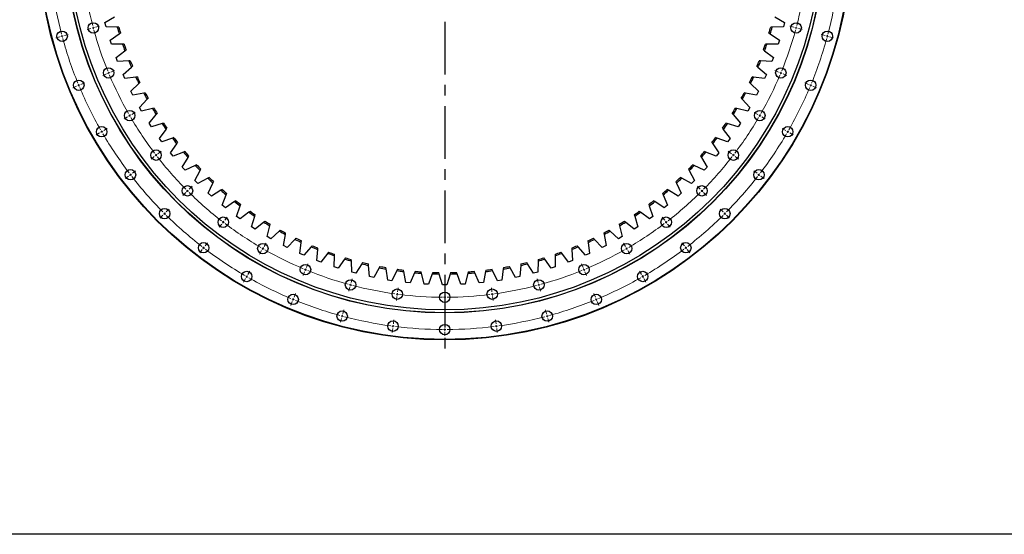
# Model space of a CAD drawing. Header units: millimetres. Extents: x 1218 to 10068, y 7157 to 13793.
# Tile 1 of 11: x 2295 to 4368, y 7157 to 8242. Entities that reach past the tile are written whole.
import ezdxf

# ---------------------------------------------------------------- set-up
doc = ezdxf.new("R2010")
doc.units = ezdxf.units.MM
doc.header["$LTSCALE"] = 50
doc.linetypes.add('CENTER', pattern=[10.16, 6.35, -1.27, 1.27, -1.27])

msp = doc.modelspace()

# ---------------------------------------------------------------- linework, layer by layer
at = {"linetype": 'CENTER', "ltscale": 0.35}
msp.add_line((3189.6, 9304.3), (3189.6, 7540.8), dxfattribs=at)
at = {"color": 7, "linetype": 'Continuous', "lineweight": 25}
for p, q in [((2474.2, 8235.5), (2494.2, 8247.9)), ((2476.5, 8226.8), (2474.2, 8235.5)), ((3885, 8247.9), (3904.9, 8235.5)), ((3904.9, 8235.5), (3902.6, 8226.8)), ((2500, 8226), (2476.5, 8226.8)), ((2485, 8198.3), (2504.2, 8211.8)), ((2503.2, 8225.9), (2500, 8226)), ((2504.2, 8211.8), (2506.8, 8213.6)), ((3872.3, 8213.6), (3874.9, 8211.8)), ((3874.9, 8211.8), (3894.2, 8198.3)), ((3879.1, 8226), (3876, 8225.9)), ((3902.6, 8226.8), (3879.1, 8226)), ((2487.8, 8189.8), (2485, 8198.3)), ((2511.3, 8190.2), (2487.8, 8189.8)), ((2514.4, 8190.2), (2511.3, 8190.2)), ((3867.9, 8190.2), (3864.7, 8190.2)), ((3891.4, 8189.8), (3867.9, 8190.2)), ((3894.2, 8198.3), (3891.4, 8189.8)), ((2497.7, 8161.7), (2516.2, 8176.2)), ((2516.2, 8176.2), (2518.7, 8178.1)), ((3860.5, 8178.1), (3862.9, 8176.2)), ((3862.9, 8176.2), (3881.5, 8161.7)), ((2500.9, 8153.4), (2497.7, 8161.7)), ((2524.4, 8155), (2500.9, 8153.4)), ((2527.5, 8155.2), (2524.4, 8155)), ((3854.8, 8155), (3851.7, 8155.2)), ((3878.3, 8153.4), (3854.8, 8155)), ((3881.5, 8161.7), (3878.3, 8153.4)), ((2512.3, 8125.9), (2530, 8141.3)), ((2530, 8141.3), (2532.4, 8143.4)), ((3846.7, 8143.4), (3849.1, 8141.3)), ((3849.1, 8141.3), (3866.9, 8125.9)), ((2515.9, 8117.7), (2512.3, 8125.9)), ((2539.3, 8120.5), (2515.9, 8117.7)), ((2528.7, 8090.8), (2545.6, 8107.2)), ((2542.4, 8120.9), (2539.3, 8120.5)), ((2545.6, 8107.2), (2547.9, 8109.4)), ((3831.2, 8109.4), (3833.5, 8107.2)), ((3833.5, 8107.2), (3850.4, 8090.8)), ((3839.9, 8120.5), (3836.8, 8120.9)), ((3863.2, 8117.7), (3839.9, 8120.5)), ((3866.9, 8125.9), (3863.2, 8117.7)), ((2532.8, 8082.8), (2528.7, 8090.8)), ((2556, 8086.9), (2532.8, 8082.8)), ((2559.1, 8087.5), (2556, 8086.9)), ((3823.2, 8086.9), (3820.1, 8087.5)), ((3846.3, 8082.8), (3823.2, 8086.9)), ((3850.4, 8090.8), (3846.3, 8082.8)), ((2547, 8056.7), (2563, 8073.9)), ((2563, 8073.9), (2565.2, 8076.2)), ((3814, 8076.2), (3816.1, 8073.9)), ((3816.1, 8073.9), (3832.1, 8056.7)), ((2551.5, 8048.9), (2547, 8056.7)), ((2574.4, 8054.2), (2551.5, 8048.9)), ((2577.5, 8054.9), (2574.4, 8054.2)), ((2582.1, 8041.6), (2584.2, 8044)), ((3795, 8044), (3797, 8041.6)), ((3804.8, 8054.2), (3801.7, 8054.9)), ((3827.7, 8048.9), (3804.8, 8054.2)), ((3832.1, 8056.7), (3827.7, 8048.9)), ((2567, 8023.6), (2582.1, 8041.6)), ((2571.9, 8016.1), (2567, 8023.6)), ((2597.5, 8023.4), (2594.5, 8022.5)), ((3784.6, 8022.5), (3781.6, 8023.4)), ((3797, 8041.6), (3812.1, 8023.6)), ((3812.1, 8023.6), (3807.2, 8016.1)), ((2594.5, 8022.5), (2571.9, 8016.1)), ((2588.8, 7991.5), (2602.9, 8010.3)), ((2602.9, 8010.3), (2604.8, 8012.8)), ((3774.4, 8012.8), (3776.2, 8010.3)), ((3776.2, 8010.3), (3790.4, 7991.5)), ((3807.2, 8016.1), (3784.6, 8022.5)), ((2594, 7984.3), (2588.8, 7991.5)), ((2616.3, 7991.9), (2594, 7984.3)), ((2619.2, 7993), (2616.3, 7991.9)), ((2625.3, 7980.2), (2627, 7982.8)), ((3752.1, 7982.8), (3753.9, 7980.2)), ((3762.9, 7991.9), (3759.9, 7993)), ((3785.1, 7984.3), (3762.9, 7991.9)), ((3790.4, 7991.5), (3785.1, 7984.3)), ((2612.1, 7960.7), (2625.3, 7980.2)), ((2639.6, 7962.5), (2617.8, 7953.7)), ((2642.5, 7963.7), (2639.6, 7962.5)), ((3739.6, 7962.5), (3736.6, 7963.7)), ((3761.4, 7953.7), (3739.6, 7962.5)), ((3753.9, 7980.2), (3767, 7960.7)), ((2617.8, 7953.7), (2612.1, 7960.7)), ((2637.1, 7931.1), (2649.2, 7951.3)), ((2649.2, 7951.3), (2650.8, 7954)), ((3728.3, 7954), (3729.9, 7951.3)), ((3729.9, 7951.3), (3742, 7931.1)), ((3767, 7960.7), (3761.4, 7953.7)), ((2643.1, 7924.4), (2637.1, 7931.1)), ((2664.4, 7934.4), (2643.1, 7924.4)), ((2663.6, 7902.9), (2674.6, 7923.6)), ((2667.3, 7935.7), (2664.4, 7934.4)), ((2674.6, 7923.6), (2676.1, 7926.4)), ((3703.1, 7926.4), (3704.5, 7923.6)), ((3704.5, 7923.6), (3715.6, 7902.9)), ((3714.7, 7934.4), (3711.9, 7935.7)), ((3736.1, 7924.4), (3714.7, 7934.4)), ((3742, 7931.1), (3736.1, 7924.4)), ((2669.9, 7896.5), (2663.6, 7902.9)), ((2690.7, 7907.5), (2669.9, 7896.5)), ((2693.5, 7909), (2690.7, 7907.5)), ((2701.4, 7897.4), (2702.8, 7900.2)), ((3676.4, 7900.2), (3677.7, 7897.4)), ((3688.5, 7907.5), (3685.7, 7909)), ((3709.2, 7896.5), (3688.5, 7907.5)), ((3715.6, 7902.9), (3709.2, 7896.5)), ((2691.5, 7876), (2701.4, 7897.4)), ((2718.3, 7882.1), (2698.2, 7870)), ((2721, 7883.8), (2718.3, 7882.1)), ((3660.8, 7882.1), (3658.1, 7883.8)), ((3681, 7870), (3660.8, 7882.1)), ((3677.7, 7897.4), (3687.7, 7876)), ((2698.2, 7870), (2691.5, 7876)), ((2720.8, 7850.7), (2729.6, 7872.5)), ((2747.2, 7858.2), (2727.7, 7845.1)), ((2729.6, 7872.5), (2730.8, 7875.4)), ((2749.9, 7860), (2747.2, 7858.2)), ((3631.9, 7858.2), (3629.3, 7860)), ((3651.4, 7845.1), (3631.9, 7858.2)), ((3648.4, 7875.4), (3649.6, 7872.5)), ((3649.6, 7872.5), (3658.4, 7850.7)), ((3687.7, 7876), (3681, 7870)), ((2727.7, 7845.1), (2720.8, 7850.7)), ((2751.3, 7827), (2759, 7849.2)), ((2759, 7849.2), (2760, 7852.2)), ((2779.9, 7837.7), (2777.4, 7835.8)), ((3601.8, 7835.8), (3599.3, 7837.7)), ((3619.1, 7852.2), (3620.2, 7849.2)), ((3620.2, 7849.2), (3627.8, 7827)), ((3658.4, 7850.7), (3651.4, 7845.1)), ((2758.6, 7821.7), (2751.3, 7827)), ((2777.4, 7835.8), (2758.6, 7821.7)), ((2783.1, 7804.9), (2789.6, 7827.5)), ((2789.6, 7827.5), (2790.5, 7830.5)), ((2811.1, 7817.1), (2808.6, 7815.1)), ((3570.5, 7815.1), (3568.1, 7817.1)), ((3588.7, 7830.5), (3589.6, 7827.5)), ((3589.6, 7827.5), (3596, 7804.9)), ((3620.6, 7821.7), (3601.8, 7835.8)), ((3627.8, 7827), (3620.6, 7821.7)), ((2790.6, 7800), (2783.1, 7804.9)), ((2808.6, 7815.1), (2790.6, 7800)), ((2816, 7784.4), (2821.3, 7807.3)), ((2821.3, 7807.3), (2822, 7810.4)), ((2841, 7796), (2823.8, 7779.9)), ((2843.3, 7798.1), (2841, 7796)), ((3538.2, 7796), (3535.9, 7798.1)), ((3555.4, 7779.9), (3538.2, 7796)), ((3557.2, 7810.4), (3557.9, 7807.3)), ((3557.9, 7807.3), (3563.2, 7784.4)), ((3588.5, 7800), (3570.5, 7815.1)), ((3596, 7804.9), (3588.5, 7800)), ((2823.8, 7779.9), (2816, 7784.4)), ((2849.9, 7765.7), (2854, 7788.9)), ((2854, 7788.9), (2854.5, 7792)), ((2874.2, 7778.6), (2857.9, 7761.7)), ((2876.4, 7780.9), (2874.2, 7778.6)), ((2887.6, 7772.2), (2888, 7775.3)), ((3491.2, 7775.3), (3491.6, 7772.2)), ((3504.9, 7778.6), (3502.7, 7780.9)), ((3521.3, 7761.7), (3504.9, 7778.6)), ((3524.6, 7792), (3525.2, 7788.9)), ((3525.2, 7788.9), (3529.2, 7765.7)), ((3563.2, 7784.4), (3555.4, 7779.9)), ((2857.9, 7761.7), (2849.9, 7765.7)), ((2884.7, 7748.9), (2887.6, 7772.2)), ((2908.4, 7763), (2892.9, 7745.2)), ((2910.4, 7765.3), (2908.4, 7763)), ((2920.4, 7733.8), (2922.1, 7757.3)), ((2922.1, 7757.3), (2922.3, 7760.4)), ((3456.9, 7760.4), (3457.1, 7757.3)), ((3457.1, 7757.3), (3458.7, 7733.8)), ((3470.8, 7763), (3468.7, 7765.3)), ((3486.2, 7745.2), (3470.8, 7763)), ((3491.6, 7772.2), (3494.4, 7748.9)), ((3529.2, 7765.7), (3521.3, 7761.7)), ((2892.9, 7745.2), (2884.7, 7748.9)), ((2928.8, 7730.6), (2920.4, 7733.8)), ((2943.3, 7749.2), (2928.8, 7730.6)), ((2945.2, 7751.6), (2943.3, 7749.2)), ((2956.8, 7720.7), (2957.2, 7744.2)), ((2957.2, 7744.2), (2957.3, 7747.4)), ((2978.8, 7737.2), (2965.4, 7717.9)), ((2980.7, 7739.8), (2978.8, 7737.2)), ((2993.1, 7733), (2992.9, 7736.1)), ((2993.9, 7709.5), (2993.1, 7733)), ((3386.1, 7733), (3385.3, 7709.5)), ((3386.2, 7736.1), (3386.1, 7733)), ((3400.3, 7737.2), (3398.5, 7739.8)), ((3413.8, 7717.9), (3400.3, 7737.2)), ((3421.9, 7747.4), (3421.9, 7744.2)), ((3421.9, 7744.2), (3422.3, 7720.7)), ((3435.9, 7749.2), (3433.9, 7751.6)), ((3450.4, 7730.6), (3435.9, 7749.2)), ((3458.7, 7733.8), (3450.4, 7730.6)), ((3494.4, 7748.9), (3486.2, 7745.2)), ((2965.4, 7717.9), (2956.8, 7720.7)), ((3015, 7727.1), (3002.5, 7707.2)), ((3016.7, 7729.8), (3015, 7727.1)), ((3029.4, 7723.6), (3029.1, 7726.8)), ((3031.5, 7700.2), (3029.4, 7723.6)), ((3051.6, 7718.9), (3040.2, 7698.4)), ((3053.2, 7721.7), (3051.6, 7718.9)), ((3066.2, 7716.2), (3065.8, 7719.3)), ((3069.5, 7692.9), (3066.2, 7716.2)), ((3088.6, 7712.7), (3078.3, 7691.5)), ((3090, 7715.5), (3088.6, 7712.7)), ((3103.3, 7710.7), (3102.7, 7713.8)), ((3276.4, 7713.8), (3275.8, 7710.7)), ((3290.5, 7712.7), (3289.1, 7715.5)), ((3300.8, 7691.5), (3290.5, 7712.7)), ((3312.9, 7716.2), (3309.7, 7692.9)), ((3313.4, 7719.3), (3312.9, 7716.2)), ((3327.5, 7718.9), (3326, 7721.7)), ((3338.9, 7698.4), (3327.5, 7718.9)), ((3349.7, 7723.6), (3347.7, 7700.2)), ((3350, 7726.8), (3349.7, 7723.6)), ((3364.2, 7727.1), (3362.5, 7729.8)), ((3376.6, 7707.2), (3364.2, 7727.1)), ((3422.3, 7720.7), (3413.8, 7717.9)), ((3002.5, 7707.2), (2993.9, 7709.5)), ((3040.2, 7698.4), (3031.5, 7700.2)), ((3078.3, 7691.5), (3069.5, 7692.9)), ((3107.8, 7687.6), (3103.3, 7710.7)), ((3125.9, 7708.3), (3116.7, 7686.7)), ((3127.2, 7711.2), (3125.9, 7708.3)), ((3140.7, 7707.2), (3139.9, 7710.2)), ((3146.4, 7684.4), (3140.7, 7707.2)), ((3163.4, 7706), (3155.4, 7683.9)), ((3164.5, 7709), (3163.4, 7706)), ((3178.2, 7705.6), (3177.3, 7708.6)), ((3185.1, 7683.1), (3178.2, 7705.6)), ((3200.9, 7705.6), (3194.1, 7683.1)), ((3201.9, 7708.6), (3200.9, 7705.6)), ((3215.7, 7706), (3214.7, 7709)), ((3223.8, 7683.9), (3215.7, 7706)), ((3238.4, 7707.2), (3232.7, 7684.4)), ((3239.2, 7710.2), (3238.4, 7707.2)), ((3253.2, 7708.3), (3252, 7711.2)), ((3262.4, 7686.7), (3253.2, 7708.3)), ((3275.8, 7710.7), (3271.3, 7687.6)), ((3309.7, 7692.9), (3300.8, 7691.5)), ((3347.7, 7700.2), (3338.9, 7698.4)), ((3385.3, 7709.5), (3376.6, 7707.2)), ((3116.7, 7686.7), (3107.8, 7687.6)), ((3155.4, 7683.9), (3146.4, 7684.4)), ((3194.1, 7683.1), (3185.1, 7683.1)), ((3232.7, 7684.4), (3223.8, 7683.9)), ((3271.3, 7687.6), (3262.4, 7686.7))]:
    msp.add_line(p, q, dxfattribs=at)
at = {"color": 0, "linetype": 'Continuous', "lineweight": 18}
for p, q in [((2388.8, 8208), (2397, 8210.2)), ((2444.8, 8223), (2436.6, 8220.8)), ((2449.7, 8224.3), (2447.3, 8223.6)), ((2449.7, 8224.3), (2452.1, 8224.9)), ((2454.5, 8225.6), (2462.7, 8227.8)), ((3924.6, 8225.6), (3916.4, 8227.8)), ((3929.5, 8224.3), (3927.1, 8224.9)), ((3929.5, 8224.3), (3931.9, 8223.6)), ((3934.3, 8223), (3942.5, 8220.8)), ((3990.3, 8208), (3982.1, 8210.2)), ((2379.2, 8205.4), (2371, 8203.2)), ((2384, 8206.7), (2381.6, 8206)), ((2384, 8206.7), (2386.4, 8207.3)), ((3995.2, 8206.7), (3992.7, 8207.3)), ((3995.2, 8206.7), (3997.6, 8206)), ((4000, 8205.4), (4008.2, 8203.2)), ((2477.3, 8127.5), (2469.4, 8124.2)), ((2481.9, 8129.4), (2479.6, 8128.4)), ((2481.9, 8129.4), (2484.2, 8130.3)), ((2486.5, 8131.3), (2494.4, 8134.5)), ((3892.6, 8131.3), (3884.8, 8134.5)), ((3897.3, 8129.4), (3895, 8130.3)), ((3897.3, 8129.4), (3899.6, 8128.4)), ((3901.9, 8127.5), (3909.7, 8124.2)), ((2423.7, 8105.3), (2431.5, 8108.5)), ((3955.5, 8105.3), (3947.6, 8108.5)), ((2414.4, 8101.4), (2406.6, 8098.2)), ((2419.1, 8103.4), (2416.8, 8102.4)), ((2419.1, 8103.4), (2421.4, 8104.3)), ((3960.1, 8103.4), (3957.8, 8104.3)), ((3960.1, 8103.4), (3962.4, 8102.4)), ((3964.7, 8101.4), (3972.6, 8098.2)), ((2530.5, 8042), (2537.9, 8046.3)), ((3848.6, 8042), (3841.3, 8046.3)), ((2521.9, 8037), (2514.5, 8032.8)), ((2526.2, 8039.5), (2524, 8038.3)), ((2526.2, 8039.5), (2528.4, 8040.8)), ((3853, 8039.5), (3850.8, 8040.8)), ((3853, 8039.5), (3855.1, 8038.3)), ((3857.3, 8037), (3864.6, 8032.8)), ((2463, 8003), (2455.6, 7998.8)), ((2467.3, 8005.5), (2465.1, 8004.3)), ((2467.3, 8005.5), (2469.5, 8006.8)), ((2471.6, 8008), (2479, 8012.3)), ((3907.5, 8008), (3900.1, 8012.3)), ((3911.8, 8005.5), (3909.7, 8006.8)), ((3911.8, 8005.5), (3914, 8004.3)), ((3916.2, 8003), (3923.5, 7998.8)), ((2585.8, 7959.2), (2592.6, 7964.4)), ((3793.3, 7959.2), (3786.6, 7964.4)), ((2577.9, 7953.2), (2571.2, 7948)), ((2581.9, 7956.2), (2579.9, 7954.7)), ((2581.9, 7956.2), (2583.9, 7957.7)), ((3797.3, 7956.2), (3795.3, 7957.7)), ((3797.3, 7956.2), (3799.3, 7954.7)), ((3801.3, 7953.2), (3808, 7948)), ((2531.9, 7917.9), (2538.6, 7923)), ((3847.3, 7917.9), (3840.5, 7923)), ((2524, 7911.8), (2517.2, 7906.6)), ((2527.9, 7914.8), (2525.9, 7913.3)), ((2527.9, 7914.8), (2529.9, 7916.3)), ((3851.2, 7914.8), (3849.2, 7916.3)), ((3851.2, 7914.8), (3853.2, 7913.3)), ((3855.2, 7911.8), (3861.9, 7906.6)), ((2647.9, 7880.9), (2646.2, 7879.1)), ((2647.9, 7880.9), (2649.7, 7882.6)), ((2651.5, 7884.4), (2657.5, 7890.4)), ((3727.7, 7884.4), (3721.7, 7890.4)), ((3731.2, 7880.9), (3729.5, 7882.6)), ((3731.2, 7880.9), (3733, 7879.1)), ((2644.4, 7877.3), (2638.4, 7871.3)), ((3734.8, 7877.3), (3740.8, 7871.3)), ((2603.4, 7836.3), (2609.4, 7842.3)), ((3775.8, 7836.3), (3769.8, 7842.3)), ((2596.3, 7829.3), (2590.3, 7823.2)), ((2599.8, 7832.8), (2598.1, 7831)), ((2599.8, 7832.8), (2601.6, 7834.6)), ((2723.3, 7814.8), (2724.8, 7816.8)), ((2726.3, 7818.8), (2731.5, 7825.5)), ((3652.8, 7818.8), (3647.7, 7825.5)), ((3655.9, 7814.8), (3654.4, 7816.8)), ((3779.3, 7832.8), (3777.5, 7834.6)), ((3779.3, 7832.8), (3781.1, 7831)), ((3782.8, 7829.3), (3788.8, 7823.2)), ((2720.2, 7810.8), (2715, 7804.1)), ((2723.3, 7814.8), (2721.7, 7812.8)), ((3655.9, 7814.8), (3657.4, 7812.8)), ((3658.9, 7810.8), (3664.1, 7804.1)), ((2678.8, 7756.9), (2673.7, 7750.1)), ((2681.9, 7760.9), (2680.3, 7758.9)), ((2681.9, 7760.9), (2683.4, 7762.8)), ((2684.9, 7764.8), (2690.1, 7771.6)), ((2804.1, 7754.8), (2799.8, 7747.4)), ((2806.6, 7759.1), (2805.3, 7757)), ((2806.6, 7759.1), (2807.8, 7761.3)), ((2809.1, 7763.5), (2813.3, 7770.8)), ((3570.1, 7763.5), (3565.8, 7770.8)), ((3572.6, 7759.1), (3571.3, 7761.3)), ((3572.6, 7759.1), (3573.8, 7757)), ((3575.1, 7754.8), (3579.3, 7747.4)), ((3694.2, 7764.8), (3689.1, 7771.6)), ((3697.3, 7760.9), (3695.8, 7762.8)), ((3697.3, 7760.9), (3698.8, 7758.9)), ((3700.3, 7756.9), (3705.5, 7750.1)), ((2896.4, 7714.8), (2895.5, 7712.5)), ((2896.4, 7714.8), (2897.4, 7717.1)), ((2898.4, 7719.4), (2901.6, 7727.3)), ((3480.8, 7719.4), (3477.5, 7727.3)), ((3482.7, 7714.8), (3481.8, 7717.1)), ((3482.7, 7714.8), (3483.7, 7712.5)), ((2770.1, 7695.9), (2765.8, 7688.6)), ((2772.6, 7700.3), (2771.3, 7698.1)), ((2772.6, 7700.3), (2773.8, 7702.4)), ((2775.1, 7704.6), (2779.3, 7711.9)), ((2894.5, 7710.2), (2891.3, 7702.4)), ((2992.6, 7687.4), (2994.8, 7695.7)), ((3386.5, 7687.4), (3384.3, 7695.7)), ((3484.6, 7710.2), (3487.9, 7702.4)), ((3604.1, 7704.6), (3599.8, 7711.9)), ((3606.6, 7700.3), (3605.3, 7702.4)), ((3606.6, 7700.3), (3607.8, 7698.1)), ((3609.1, 7695.9), (3613.3, 7688.6)), ((2990, 7677.8), (2987.8, 7669.6)), ((2991.3, 7682.6), (2990.7, 7680.2)), ((2991.3, 7682.6), (2992, 7685)), ((3090.2, 7668), (3091.4, 7676.5)), ((3288.9, 7668), (3287.8, 7676.5)), ((3387.8, 7682.6), (3387.2, 7685)), ((3387.8, 7682.6), (3388.5, 7680.2)), ((3389.1, 7677.8), (3391.3, 7669.6)), ((2870.4, 7652), (2869.5, 7649.7)), ((2870.4, 7652), (2871.4, 7654.3)), ((2872.3, 7656.6), (2875.6, 7664.5)), ((3088.9, 7658.1), (3087.8, 7649.7)), ((3089.6, 7663.1), (3089.3, 7660.6)), ((3089.6, 7663.1), (3089.9, 7665.5)), ((3189.6, 7661.5), (3189.6, 7670)), ((3189.6, 7656.5), (3189.6, 7659)), ((3189.6, 7656.5), (3189.6, 7654)), ((3189.6, 7651.5), (3189.6, 7643)), ((3289.6, 7663.1), (3289.2, 7665.5)), ((3289.6, 7663.1), (3289.9, 7660.6)), ((3290.2, 7658.1), (3291.3, 7649.7)), ((3506.8, 7656.6), (3503.6, 7664.5)), ((3508.7, 7652), (3507.8, 7654.3)), ((3508.7, 7652), (3509.7, 7649.7)), ((2868.5, 7647.4), (2865.3, 7639.5)), ((2975, 7621.8), (2977.2, 7630)), ((3404.1, 7621.8), (3401.9, 7630)), ((3510.6, 7647.4), (3513.9, 7639.5)), ((2972.4, 7612.1), (2970.2, 7603.9)), ((2973.7, 7616.9), (2973.1, 7614.5)), ((2973.7, 7616.9), (2974.4, 7619.3)), ((3081.4, 7600.6), (3082.5, 7609)), ((3297.8, 7600.6), (3296.7, 7609)), ((3405.4, 7616.9), (3404.8, 7619.3)), ((3405.4, 7616.9), (3406.1, 7614.5)), ((3406.7, 7612.1), (3408.9, 7603.9)), ((3080.1, 7590.7), (3079, 7582.3)), ((3080.7, 7595.7), (3080.4, 7593.2)), ((3080.7, 7595.7), (3081, 7598.1)), ((3189.6, 7593.5), (3189.6, 7602)), ((3189.6, 7588.5), (3189.6, 7591)), ((3189.6, 7588.5), (3189.6, 7586)), ((3298.4, 7595.7), (3298.1, 7598.1)), ((3298.4, 7595.7), (3298.8, 7593.2)), ((3299.1, 7590.7), (3300.2, 7582.3)), ((3189.6, 7583.5), (3189.6, 7575))]:
    msp.add_line(p, q, dxfattribs=at)
msp.add_lwpolyline([(1217.5, 13792.7), (10068.2, 13792.7), (10068.2, 7156.9), (1217.5, 7156.9)], close=True)
at = {"color": 7, "linetype": 'Continuous', "lineweight": 25}
for centre, radius in [((3189.6, 8422.5), 856), ((3189.6, 8422.5), 855), ((3189.6, 8422.5), 799), ((3189.6, 8422.5), 798.5), ((3189.6, 8422.5), 792.5), ((2449.7, 8224.3), 11), ((3929.5, 8224.3), 11), ((2384, 8206.7), 11), ((3995.2, 8206.7), 11), ((2481.9, 8129.4), 11), ((3897.3, 8129.4), 11), ((2419.1, 8103.4), 11), ((3960.1, 8103.4), 11), ((2526.2, 8039.5), 11), ((3853, 8039.5), 11), ((2467.3, 8005.5), 11), ((3911.8, 8005.5), 11), ((2581.9, 7956.2), 11), ((3797.3, 7956.2), 11), ((2527.9, 7914.8), 11), ((3851.2, 7914.8), 11), ((2647.9, 7880.9), 11), ((3731.2, 7880.9), 11), ((2599.8, 7832.8), 11), ((3779.3, 7832.8), 11), ((2723.3, 7814.8), 11), ((3655.9, 7814.8), 11), ((2681.9, 7760.9), 11), ((2806.6, 7759.1), 11), ((3572.6, 7759.1), 11), ((3697.3, 7760.9), 11), ((2896.4, 7714.8), 11), ((3482.7, 7714.8), 11), ((2772.6, 7700.3), 11), ((2991.3, 7682.6), 11), ((3387.8, 7682.6), 11), ((3606.6, 7700.3), 11), ((3089.6, 7663.1), 11), ((3289.6, 7663.1), 11), ((2870.4, 7652), 11), ((3189.6, 7656.5), 11), ((3508.7, 7652), 11), ((2973.7, 7616.9), 11), ((3405.4, 7616.9), 11), ((3080.7, 7595.7), 11), ((3189.6, 7588.5), 11), ((3298.4, 7595.7), 11)]:
    msp.add_circle(centre, radius, dxfattribs=at)
at = {"color": 0, "linetype": 'Continuous', "lineweight": 18}
for radius, start, end in [(766, 187.874, 194.626), (766, 345.374, 352.126), (834, 187.8435, 194.6565), (834, 345.3435, 352.1565), (766, 194.813, 195), (766, 195, 195.187), (766, 195.374, 202.126), (766, 337.874, 344.626), (766, 344.813, 345), (766, 345, 345.187), (834, 194.8283, 195), (834, 195, 195.1717), (834, 195.3435, 202.1565), (834, 337.8435, 344.6565), (834, 344.8283, 345), (834, 345, 345.1717), (766, 202.313, 202.5), (766, 202.5, 202.687), (766, 337.313, 337.5), (766, 337.5, 337.687), (766, 202.874, 209.626), (766, 330.374, 337.126), (834, 202.3283, 202.5), (834, 202.5, 202.6717), (834, 202.8435, 209.6565), (834, 330.3435, 337.1565), (834, 337.3283, 337.5), (834, 337.5, 337.6717), (766, 209.813, 210), (766, 210, 210.187), (766, 210.374, 217.126), (766, 322.874, 329.626), (766, 329.813, 330), (766, 330, 330.187), (834, 209.8283, 210), (834, 210, 210.1717), (834, 329.8283, 330), (834, 330, 330.1717), (834, 210.3435, 217.1565), (834, 322.8435, 329.6565), (766, 217.313, 217.5), (766, 217.5, 217.687), (766, 217.874, 224.626), (766, 315.374, 322.126), (766, 322.313, 322.5), (766, 322.5, 322.687), (834, 217.3283, 217.5), (834, 217.5, 217.6717), (834, 217.8435, 224.6565), (834, 315.3435, 322.1565), (834, 322.3283, 322.5), (834, 322.5, 322.6717), (766, 224.813, 225), (766, 225, 225.187), (766, 314.813, 315), (766, 315, 315.187), (766, 225.374, 232.126), (766, 307.874, 314.626), (834, 224.8283, 225), (834, 225, 225.1717), (834, 225.3435, 232.1565), (766, 232.313, 232.5), (766, 307.5, 307.687), (834, 307.8435, 314.6565), (834, 314.8283, 315), (834, 315, 315.1717), (766, 232.5, 232.687), (766, 232.874, 239.626), (766, 300.374, 307.126), (766, 307.313, 307.5), (834, 232.3283, 232.5), (834, 232.5, 232.6717), (834, 232.8435, 239.6565), (766, 239.813, 240), (766, 240, 240.187), (766, 240.374, 247.126), (766, 292.874, 299.626), (766, 299.813, 300), (766, 300, 300.187), (834, 300.3435, 307.1565), (834, 307.3283, 307.5), (834, 307.5, 307.6717), (766, 247.313, 247.5), (766, 247.5, 247.687), (766, 247.874, 254.626), (766, 285.374, 292.126), (766, 292.313, 292.5), (766, 292.5, 292.687), (834, 239.8283, 240), (834, 240, 240.1717), (834, 240.3435, 247.1565), (834, 292.8435, 299.6565), (834, 299.8283, 300), (834, 300, 300.1717), (766, 254.813, 255), (766, 255, 255.187), (766, 255.374, 262.126), (766, 277.874, 284.626), (766, 284.813, 285), (766, 285, 285.187), (834, 247.3283, 247.5), (834, 247.5, 247.6717), (834, 247.8435, 254.6565), (766, 262.313, 262.5), (766, 262.5, 262.687), (766, 262.874, 269.626), (766, 269.813, 270), (766, 270, 270.187), (766, 270.374, 277.126), (766, 277.313, 277.5), (766, 277.5, 277.687), (834, 285.3435, 292.1565), (834, 292.3283, 292.5), (834, 292.5, 292.6717), (834, 254.8283, 255), (834, 255, 255.1717), (834, 255.3435, 262.1565), (834, 277.8435, 284.6565), (834, 284.8283, 285), (834, 285, 285.1717), (834, 262.3283, 262.5), (834, 262.5, 262.6717), (834, 262.8435, 269.6565), (834, 269.8283, 270), (834, 270, 270.1717), (834, 270.3435, 277.1565), (834, 277.3283, 277.5), (834, 277.5, 277.6717)]:
    msp.add_arc((3189.6, 8422.5), radius, start, end, dxfattribs=at)
at = {"color": 7, "linetype": 'Continuous', "lineweight": 25}
for radius, start, end in [(717, 195.9081, 197.0919), (714, 195.986, 197.014), (714, 342.986, 344.014), (717, 342.9081, 344.0919), (717, 198.9081, 200.0919), (714, 198.986, 200.014), (714, 339.986, 341.014), (717, 339.9081, 341.0919), (717, 201.9081, 203.0919), (714, 201.986, 203.014), (714, 336.986, 338.014), (717, 336.9081, 338.0919), (717, 204.9081, 206.0919), (714, 204.986, 206.014), (714, 333.986, 335.014), (717, 333.9081, 335.0919), (717, 207.9081, 209.0919), (714, 207.986, 209.014), (714, 330.986, 332.014), (717, 330.9081, 332.0919), (717, 210.9081, 212.0919), (714, 210.986, 212.014), (714, 327.986, 329.014), (717, 327.9081, 329.0919), (714, 213.986, 215.014), (714, 324.986, 326.014), (717, 213.9081, 215.0919), (717, 324.9081, 326.0919), (717, 216.9081, 218.0919), (714, 216.986, 218.014), (714, 321.986, 323.014), (717, 321.9081, 323.0919), (717, 219.9081, 221.0919), (714, 219.986, 221.014), (714, 318.986, 320.014), (717, 318.9081, 320.0919), (717, 222.9081, 224.0919), (714, 222.986, 224.014), (714, 315.986, 317.014), (717, 315.9081, 317.0919), (717, 225.9081, 227.0919), (714, 225.986, 227.014), (714, 312.986, 314.014), (717, 312.9081, 314.0919), (717, 228.9081, 230.0919), (714, 228.986, 230.014), (714, 309.986, 311.014), (717, 309.9081, 311.0919), (717, 231.9081, 233.0919), (714, 231.986, 233.014), (714, 306.986, 308.014), (717, 306.9081, 308.0919), (714, 234.986, 236.014), (714, 303.986, 305.014), (717, 234.9081, 236.0919), (714, 237.986, 239.014), (714, 300.986, 302.014), (717, 303.9081, 305.0919), (717, 237.9081, 239.0919), (717, 240.9081, 242.0919), (714, 240.986, 242.014), (714, 297.986, 299.014), (717, 297.9081, 299.0919), (717, 300.9081, 302.0919), (717, 243.9081, 245.0919), (714, 243.986, 245.014), (714, 294.986, 296.014), (717, 294.9081, 296.0919), (717, 246.9081, 248.0919), (714, 246.986, 248.014), (714, 291.986, 293.014), (717, 291.9081, 293.0919), (717, 249.9081, 251.0919), (714, 249.986, 251.014), (717, 252.9081, 254.0919), (714, 252.986, 254.014), (717, 285.9081, 287.0919), (714, 285.986, 287.014), (714, 288.986, 290.014), (717, 288.9081, 290.0919), (717, 255.9081, 257.0919), (714, 255.986, 257.014), (717, 258.9081, 260.0919), (714, 258.986, 260.014), (717, 261.9081, 263.0919), (714, 261.986, 263.014), (717, 276.9081, 278.0919), (714, 276.986, 278.014), (717, 279.9081, 281.0919), (714, 279.986, 281.014), (717, 282.9081, 284.0919), (714, 282.986, 284.014), (717, 264.9081, 266.0919), (714, 264.986, 266.014), (717, 267.9081, 269.0919), (714, 267.986, 269.014), (717, 270.9081, 272.0919), (714, 270.986, 272.014), (717, 273.9081, 275.0919), (714, 273.986, 275.014)]:
    msp.add_arc((3189.6, 8422.5), radius, start, end, dxfattribs=at)

doc.saveas('drawing.dxf')
